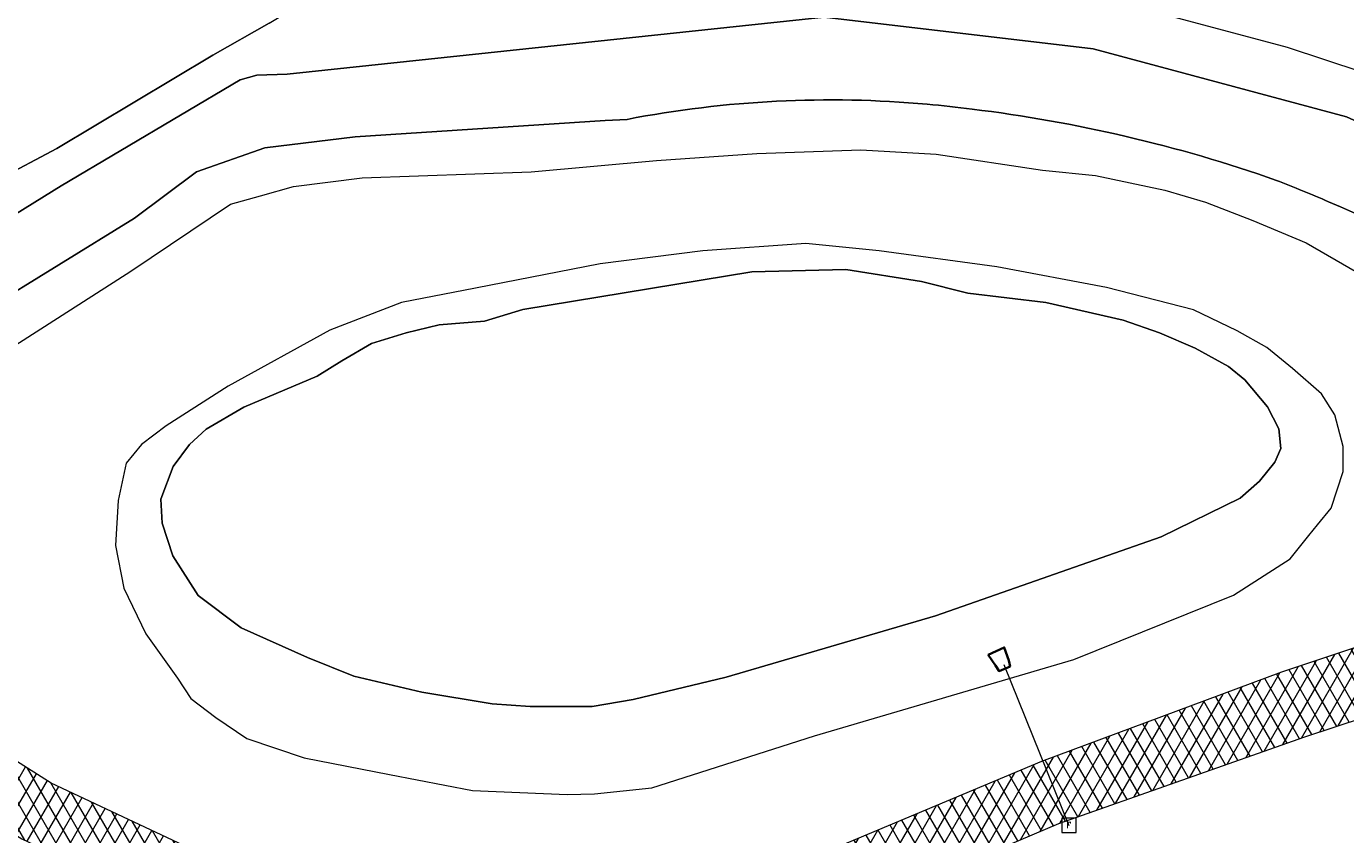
# Model space of a CAD drawing. Header units: metres. Extents: x 101608 to 104514, y 400798 to 405846.
# Tile 103 of 112: x 101684 to 101736, y 405752 to 405783. Entities that reach past the tile are written whole.
import ezdxf
from ezdxf.enums import TextEntityAlignment as Align

# ---------------------------------------------------------------- set-up
doc = ezdxf.new("R2010")
doc.units = ezdxf.units.M
for name, color, linetype, lineweight in [('B-WE-GK-KADEMUUR-GV', 150, 'Continuous', 35), ('B-WE-GR-BOUWLAND-GV', 80, 'Continuous', 13), ('B-WE-KW-KUNSTWERK_DUIKER-G', 170, 'Continuous', 18), ('B-WE-OG-WATER-GV', 130, 'Continuous', 18), ('B-WE-OG-WATER_SLOOT-GV', 120, 'Continuous', 18), ('B-WE-RI-GWA_RIOOLPUT-S', 30, 'Continuous', 25), ('B-WE-VH-GESLOTENVERHARDING_ASFALT-A-500', 12, 'Continuous', 18), ('B-WE-VH-KANTVERHARDING-G', 60, 'Continuous', 18), ('B-WE-VH-VERHARDING_ASFALT-GV', 252, 'Continuous', 18)]:
    doc.layers.add(name, color=color, linetype=linetype, lineweight=lineweight)
doc.styles.add('NLCS-ISO', font='NLCS-ISO.ttf')
pattern_1 = [(60, (0, 0), (-0.4330127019, 0.25), []), (120, (0, 0), (-0.4330127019, -0.25), [])]

# ---------------------------------------------------------------- blocks, each defined once
blk = doc.blocks.new('SRI-PUT_INSPECTIEPUT_RIOOLPUT-SO')
at = {"color": 0, "linetype": 'ByBlock', "lineweight": 18}
blk.add_lwpolyline([(-1.12, -1.12), (1.12, -1.12), (1.12, 1.12), (-1.12, 1.12)], close=True, dxfattribs=at)
at = {"color": 0, "linetype": 'ByBlock', "lineweight": 18, "style": 'NLCS-ISO'}
blk.add_text('r', height=1.5, dxfattribs=at).set_placement((0, 0.28), align=Align.MIDDLE_CENTER)

msp = doc.modelspace()

# ---------------------------------------------------------------- hatches: boundary and pattern name
at = {"layer": 'B-WE-VH-GESLOTENVERHARDING_ASFALT-A-500'}
h = msp.add_hatch(dxfattribs=at)
h.set_pattern_fill('AVH-ASFALT-SOD', color=256, scale=0.5, pattern_type=2)
h.set_pattern_definition(pattern_1)
h.paths.add_polyline_path([(101633.187, 405805.544), (101640.104, 405797.426), (101650.347, 405785.551), (101669.431, 405763.324), (101672.871, 405759.606), (101676.798, 405756.274), (101684.205, 405751.653), (101692.576, 405747.67), (101699.716, 405745.118), (101700.473, 405747.565), (101693.534, 405749.979), (101685.344, 405753.83), (101678.553, 405758.125), (101674.467, 405761.435), (101672.182, 405763.687), (101671.971, 405763.896), (101670.067, 405765.997), (101655.557, 405782.815), (101641.717, 405799.072), (101635.043, 405806.895)])
h = msp.add_hatch(dxfattribs=at)
h.set_pattern_fill('AVH-ASFALT-SOD', color=256, scale=0.5, pattern_type=2)
h.set_pattern_definition(pattern_1)
edge = h.paths.add_edge_path()
edge.add_line((101667.388, 405760.152), (101663.424, 405763.829))
edge.add_line((101663.424, 405763.829), (101661.607, 405765.885))
edge.add_line((101661.607, 405765.885), (101657.61, 405770.323))
edge.add_line((101657.61, 405770.323), (101649.959, 405779.223))
edge.add_line((101649.959, 405779.223), (101649.033, 405780.238))
edge.add_line((101649.033, 405780.238), (101647.894, 405781.579))
edge.add_line((101647.894, 405781.579), (101646.747, 405783.075))
edge.add_line((101646.747, 405783.075), (101642.527, 405789.167))
edge.add_line((101642.527, 405789.167), (101641.32, 405790.854))
edge.add_line((101641.32, 405790.854), (101640.11, 405792.388))
edge.add_line((101640.11, 405792.388), (101637.778, 405790.219))
edge.add_arc((101637.072, 405789.566), 0.961, -49.8713, 42.7803, ccw=False)
edge.add_line((101637.692, 405788.831), (101637.237, 405788.408))
edge.add_arc((101636.597, 405789.12), 0.958, 219.1269, 311.9426, ccw=False)
edge.add_line((101635.854, 405788.516), (101633.35, 405786.569))
edge.add_line((101633.35, 405786.569), (101634.728, 405785.067))
edge.add_line((101634.728, 405785.067), (101636.089, 405783.754))
edge.add_line((101636.089, 405783.754), (101642.279, 405777.928))
edge.add_line((101642.279, 405777.928), (101643.82, 405776.397))
edge.add_line((101643.82, 405776.397), (101645.037, 405775.036))
edge.add_line((101645.037, 405775.036), (101649.851, 405769.361))
edge.add_line((101649.851, 405769.361), (101656.585, 405761.664))
edge.add_line((101656.585, 405761.664), (101660.482, 405757.168))
edge.add_line((101660.482, 405757.168), (101661.779, 405755.623))
edge.add_line((101661.779, 405755.623), (101664.152, 405753.097))
edge.add_line((101664.152, 405753.097), (101667.084, 405750.216))
edge.add_line((101667.084, 405750.216), (101670.122, 405747.465))
edge.add_line((101670.122, 405747.465), (101672.465, 405745.364))
edge.add_line((101672.465, 405745.364), (101675.543, 405742.963))
edge.add_line((101675.543, 405742.963), (101680.233, 405739.6))
edge.add_line((101680.233, 405739.6), (101680.427, 405739.305))
edge.add_line((101680.427, 405739.305), (101680.782, 405738.772))
edge.add_line((101680.782, 405738.772), (101684.512, 405736.436))
edge.add_line((101684.512, 405736.436), (101690.508, 405733.207))
edge.add_line((101690.508, 405733.207), (101690.818, 405733.253))
edge.add_line((101690.818, 405733.253), (101695.337, 405731.173))
edge.add_line((101695.337, 405731.173), (101695.439, 405731.127))
edge.add_line((101695.439, 405731.127), (101696.752, 405734.624))
edge.add_line((101696.752, 405734.624), (101693.724, 405736.08))
edge.add_line((101693.724, 405736.08), (101690.855, 405737.59))
edge.add_line((101690.855, 405737.59), (101687.57, 405739.578))
edge.add_line((101687.57, 405739.578), (101686.445, 405740.289))
edge.add_line((101686.445, 405740.289), (101686.161, 405740.59))
edge.add_line((101686.161, 405740.59), (101685.998, 405741.068))
edge.add_line((101685.998, 405741.068), (101686.047, 405741.58))
edge.add_line((101686.047, 405741.58), (101686.329, 405741.926))
edge.add_line((101686.329, 405741.926), (101686.711, 405742.168))
edge.add_line((101686.711, 405742.168), (101687.116, 405742.16))
edge.add_line((101687.116, 405742.16), (101687.684, 405741.924))
edge.add_line((101687.684, 405741.924), (101690.017, 405740.943))
edge.add_line((101690.017, 405740.943), (101692.46, 405739.872))
edge.add_line((101692.46, 405739.872), (101695.291, 405738.738))
edge.add_line((101695.291, 405738.738), (101697.902, 405737.713))
edge.add_line((101697.902, 405737.713), (101699.609, 405742.012))
edge.add_line((101699.609, 405742.012), (101693.851, 405743.922))
edge.add_line((101693.851, 405743.922), (101691.493, 405744.878))
edge.add_line((101691.493, 405744.878), (101688.618, 405746.044))
edge.add_line((101688.618, 405746.044), (101687.498, 405746.622))
edge.add_line((101687.498, 405746.622), (101687.218, 405746.767))
edge.add_line((101687.218, 405746.767), (101680.683, 405750.212))
edge.add_line((101680.683, 405750.212), (101676.08, 405753.234))
edge.add_line((101676.08, 405753.234), (101671.229, 405756.85))
edge.add_line((101671.229, 405756.85), (101667.388, 405760.152))
h = msp.add_hatch(dxfattribs=at)
h.set_pattern_fill('AVH-ASFALT-SOD', color=256, scale=0.5, pattern_type=2)
h.set_pattern_definition(pattern_1)
h.paths.add_polyline_path([(101734.204, 405755.627), (101741.143, 405757.912), (101745.016, 405758.992), (101746.407, 405759.172), (101747.502, 405759.113), (101748.606, 405758.569), (101750.101, 405757.567), (101753.305, 405754.796), (101753.424, 405754.693), (101753.711, 405754.378), (101756.086, 405756.495), (101755.655, 405756.914), (101754.276, 405758.252), (101752.135, 405760.086), (101751.583, 405760.444), (101750.813, 405760.944), (101748.851, 405761.569), (101746.681, 405761.848), (101744.204, 405761.598), (101740.826, 405760.657), (101733.294, 405758.144), (101723.943, 405754.664), (101708.522, 405748.203), (101704.953, 405747.124), (101703.207, 405746.98), (101700.766, 405747.463), (101700.473, 405747.565), (101699.716, 405745.118), (101700.037, 405744.702), (101700.142, 405744.223), (101700.03, 405743.553), (101699.694, 405742.331), (101699.609, 405742.012), (101700.315, 405741.825), (101703.06, 405741.124), (101703.213, 405741.943), (101703.505, 405742.628), (101703.837, 405743.558), (101704.197, 405744.301), (101704.645, 405744.452), (101709.637, 405745.889), (101724.621, 405752.257)])

# ---------------------------------------------------------------- linework, layer by layer
at = {"layer": 'B-WE-GK-KADEMUUR-GV', "flags": 128}
msp.add_lwpolyline([(101721.859, 405758.819), (101722.143, 405758.407), (101722.287, 405758.189), (101722.719, 405758.374), (101722.672, 405758.606), (101722.49, 405759.116)], close=True, dxfattribs=at)
at = {"layer": 'B-WE-GR-BOUWLAND-GV', "flags": 128}
msp.add_lwpolyline([(101640.662, 405810.985), (101673.869, 405771.754), (101678.641, 405774.232), (101683.252, 405777.331), (101685.569, 405778.556), (101691.651, 405782.193), (101693.838, 405783.436), (101711.473, 405794.096), (101712.251, 405795.05), (101728.691, 405804.91), (101752.378, 405819.374), (101781.388, 405837.389), (101795.523, 405845.906)], dxfattribs=at)
at = {"layer": 'B-WE-KW-KUNSTWERK_DUIKER-G', "flags": 128}
msp.add_lwpolyline([(101722.472, 405758.454), (101725.01, 405752.175)], dxfattribs=at)
at = {"layer": 'B-WE-OG-WATER-GV'}
msp.add_lwpolyline([(101749.484, 405768.839), (101751.811, 405767.286), (101753.242, 405766.852), (101754.2, 405767.547), (101754.618, 405768.18), (101754.307, 405769.354), (101752.606, 405770.602), (101747.417, 405774.039), (101740.877, 405777.506), (101735.827, 405779.798), (101725.956, 405782.44), (101715.477, 405783.675), (101694.541, 405781.452), (101693.358, 405781.409), (101692.712, 405781.228), (101685.736, 405777.103), (101679.904, 405773.486), (101675.523, 405770.966), (101674.202, 405770.663), (101673.478, 405770.737), (101648.89, 405799.106), (101639.508, 405810.145)], dxfattribs=at)
at = {"layer": 'B-WE-OG-WATER-GV', "flags": 128}
msp.add_lwpolyline([(101637.834, 405808.927), (101656.007, 405787.45), (101670.498, 405770.93), (101673.103, 405768.452), (101674.384, 405768.06), (101676.784, 405768.563), (101688.591, 405775.84), (101691.009, 405777.652), (101693.666, 405778.588), (101697.188, 405779.01), (101706.938, 405779.65), (101707.787, 405779.693)], dxfattribs=at)
at = {"layer": 'B-WE-OG-WATER-GV'}
for points in [[(101707.787, 405779.693, -0.070154), (101719.488, 405780.284)], [(101719.488, 405780.284, -0.010309), (101721.234, 405780.09)], [(101721.234, 405780.09, -0.054891), (101733.094, 405777.316)], [(101733.094, 405777.316, -0.006062), (101735.131, 405776.484)], [(101735.131, 405776.484, -0.044698), (101749.484, 405768.839)]]:
    msp.add_lwpolyline(points, format="xyb", dxfattribs=at)
at = {"layer": 'B-WE-OG-WATER_SLOOT-GV', "flags": 128}
for points in [[(101639.508, 405810.145), (101648.89, 405799.106), (101673.478, 405770.737), (101674.202, 405770.663), (101675.523, 405770.966), (101679.904, 405773.486), (101685.736, 405777.103), (101692.712, 405781.228), (101693.358, 405781.409), (101694.541, 405781.452), (101715.477, 405783.675), (101725.956, 405782.44), (101735.827, 405779.798), (101740.877, 405777.506), (101747.417, 405774.039), (101752.606, 405770.602), (101754.307, 405769.354), (101754.618, 405768.18), (101754.2, 405767.547), (101753.242, 405766.852), (101751.811, 405767.286), (101749.484, 405768.839)], [(101707.787, 405779.693), (101706.938, 405779.65), (101697.188, 405779.01), (101693.666, 405778.588), (101691.009, 405777.652), (101688.591, 405775.84), (101676.784, 405768.563), (101674.384, 405768.06), (101673.103, 405768.452), (101670.498, 405770.93), (101656.007, 405787.45), (101637.834, 405808.927)], [(101736.435, 405781.533), (101733.528, 405782.498), (101728.714, 405783.785)], [(101693.838, 405783.436), (101691.651, 405782.193), (101685.569, 405778.556), (101683.252, 405777.331)], [(101682.58, 405770.019), (101688.451, 405773.78), (101692.337, 405776.387), (101693.503, 405776.718), (101694.791, 405777.075), (101697.469, 405777.411), (101704.05, 405777.644), (101708.93, 405778.091), (101712.842, 405778.359), (101716.896, 405778.512), (101719.836, 405778.343), (101723.985, 405777.715), (101726.041, 405777.504), (101728.747, 405776.939), (101730.329, 405776.47), (101732.178, 405775.753), (101734.252, 405774.882), (101737.083, 405773.248)]]:
    msp.add_lwpolyline(points, dxfattribs=at)
at = {"layer": 'B-WE-OG-WATER_SLOOT-GV'}
for points in [[(101719.488, 405780.284, 0.070154), (101707.787, 405779.693)], [(101721.234, 405780.09, 0.010309), (101719.488, 405780.284)], [(101733.094, 405777.316, 0.054891), (101721.234, 405780.09)], [(101735.131, 405776.484, 0.006062), (101733.094, 405777.316)], [(101749.484, 405768.839, 0.044698), (101735.131, 405776.484)]]:
    msp.add_lwpolyline(points, format="xyb", dxfattribs=at)
at = {"layer": 'B-WE-OG-WATER_SLOOT-GV', "flags": 128}
for points in [[(101690.274, 405757.912), (101690.794, 405757.128), (101691.756, 405756.377), (101692.965, 405755.559), (101695.2, 405754.808), (101698.531, 405754.168), (101701.77, 405753.537), (101705.458, 405753.377), (101706.525, 405753.411), (101708.754, 405753.638), (101715.099, 405755.666), (101725.205, 405758.649), (101731.429, 405761.145), (101733.628, 405762.568), (101734.366, 405763.473), (101734.702, 405763.885), (101735.236, 405764.539), (101735.7, 405765.971), (101735.693, 405766.948), (101735.368, 405768.183), (101734.86, 405768.997), (101733.72, 405769.98), (101732.718, 405770.797), (101731.563, 405771.446), (101729.868, 405772.269), (101726.468, 405773.144), (101722.197, 405773.947), (101717.613, 405774.57), (101714.761, 405774.853), (101710.747, 405774.574), (101706.74, 405774.057), (101701.888, 405773.113), (101698.992, 405772.56), (101696.204, 405771.483), (101692.238, 405769.292), (101689.82, 405767.748), (101688.86, 405767.023), (101688.27, 405766.299), (101687.956, 405764.846), (101687.858, 405763.083), (101688.175, 405761.417), (101689.038, 405759.641)], [(101695.338, 405758.716), (101692.748, 405759.874), (101691.069, 405761.143), (101690.082, 405762.685), (101689.676, 405763.954), (101689.623, 405764.893), (101690.098, 405766.164), (101690.73, 405767.022), (101691.389, 405767.624), (101692.853, 405768.474), (101695.716, 405769.684), (101696.671, 405770.279), (101697.833, 405770.958), (101699.176, 405771.371), (101700.472, 405771.687), (101702.229, 405771.828), (101703.721, 405772.289), (101712.653, 405773.749), (101716.315, 405773.845), (101719.268, 405773.38), (101721.068, 405772.917), (101724.106, 405772.553), (101727.129, 405771.864), (101728.544, 405771.38), (101729.934, 405770.782), (101731.224, 405770.065), (101731.868, 405769.539), (101732.749, 405768.487), (101733.186, 405767.628), (101733.264, 405766.861), (101733.04, 405766.34), (101732.433, 405765.595), (101731.689, 405764.929), (101728.608, 405763.419), (101719.804, 405760.347), (101711.65, 405757.95), (101708.029, 405757.084), (101706.433, 405756.811), (101704.016, 405756.806), (101702.529, 405756.913), (101699.787, 405757.373), (101697.141, 405757.99)], [(101695.338, 405758.716), (101697.141, 405757.99), (101699.787, 405757.373), (101702.529, 405756.913), (101704.016, 405756.806), (101706.433, 405756.811), (101708.029, 405757.084), (101711.65, 405757.95), (101719.804, 405760.347), (101728.608, 405763.419), (101731.689, 405764.929), (101732.433, 405765.595), (101733.04, 405766.34), (101733.264, 405766.861), (101733.186, 405767.628), (101732.749, 405768.487), (101731.868, 405769.539), (101731.224, 405770.065), (101729.934, 405770.782), (101728.544, 405771.38), (101727.129, 405771.864), (101724.106, 405772.553), (101721.068, 405772.917), (101719.268, 405773.38), (101716.315, 405773.845), (101712.653, 405773.749), (101703.721, 405772.289), (101702.229, 405771.828), (101700.472, 405771.687), (101699.176, 405771.371), (101697.833, 405770.958), (101696.671, 405770.279), (101695.716, 405769.684), (101692.853, 405768.474), (101691.389, 405767.624), (101690.73, 405767.022), (101690.098, 405766.164), (101689.623, 405764.893), (101689.676, 405763.954), (101690.082, 405762.685), (101691.069, 405761.143), (101692.748, 405759.874)], [(101721.859, 405758.819), (101722.49, 405759.116), (101722.672, 405758.606), (101722.719, 405758.374), (101722.287, 405758.189), (101722.143, 405758.407)]]:
    msp.add_lwpolyline(points, close=True, dxfattribs=at)
at = {"layer": 'B-WE-VH-KANTVERHARDING-G', "flags": 128}
msp.add_lwpolyline([(101633.187, 405805.544), (101640.104, 405797.426), (101650.347, 405785.551), (101669.431, 405763.324), (101672.871, 405759.606), (101676.798, 405756.274), (101684.205, 405751.653), (101692.576, 405747.67), (101699.716, 405745.118), (101700.473, 405747.565), (101693.534, 405749.979), (101685.344, 405753.83), (101678.553, 405758.125), (101674.467, 405761.435), (101672.182, 405763.687), (101671.971, 405763.896), (101670.067, 405765.997), (101655.557, 405782.815), (101641.717, 405799.072), (101635.043, 405806.895)], close=True, dxfattribs=at)
for points in [[(101740.826, 405760.657), (101733.294, 405758.144), (101723.943, 405754.664), (101708.522, 405748.203)], [(101709.637, 405745.889), (101724.621, 405752.257), (101734.204, 405755.627), (101741.143, 405757.912)]]:
    msp.add_lwpolyline(points, dxfattribs=at)
at = {"layer": 'B-WE-VH-VERHARDING_ASFALT-GV', "flags": 128}
for points in [[(101633.187, 405805.544), (101640.104, 405797.426), (101650.347, 405785.551), (101669.431, 405763.324), (101672.871, 405759.606), (101676.798, 405756.274), (101684.205, 405751.653), (101692.576, 405747.67), (101699.716, 405745.118), (101700.473, 405747.565), (101693.534, 405749.979), (101685.344, 405753.83), (101678.553, 405758.125), (101674.467, 405761.435), (101672.182, 405763.687), (101671.971, 405763.896), (101670.067, 405765.997), (101655.557, 405782.815), (101641.717, 405799.072), (101635.043, 405806.895)], [(101740.826, 405760.657), (101733.294, 405758.144), (101723.943, 405754.664), (101708.522, 405748.203)], [(101709.637, 405745.889), (101724.621, 405752.257), (101734.204, 405755.627), (101741.143, 405757.912)]]:
    msp.add_lwpolyline(points, dxfattribs=at)

# ---------------------------------------------------------------- block references
at = {"layer": 'B-WE-RI-GWA_RIOOLPUT-S', "xscale": 0.25, "yscale": 0.25, "zscale": 0.25}
msp.add_blockref('SRI-PUT_INSPECTIEPUT_RIOOLPUT-SO', (101725.01, 405752.175), dxfattribs=at)

doc.saveas('drawing.dxf')
